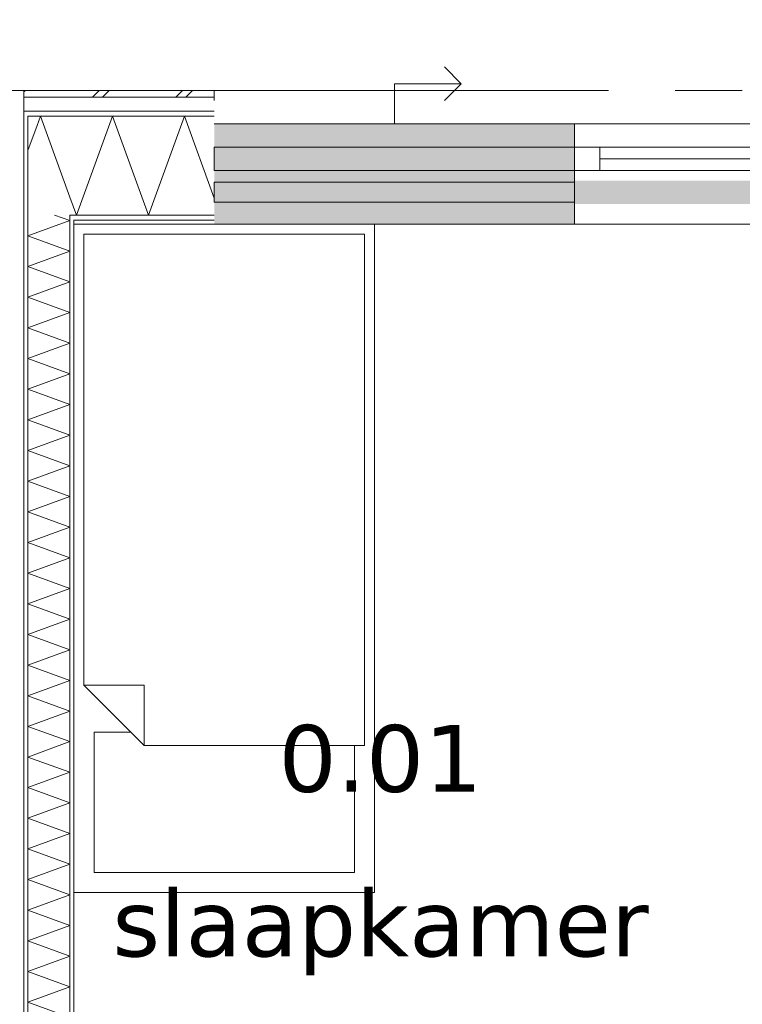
# Model space of a CAD drawing. Header units: millimetres. Extents: x -14925 to 266687, y -3550 to 35834.
# Tile 224 of 244: x 134386 to 136549, y 15265 to 18212. Entities that reach past the tile are written whole.
import ezdxf
from ezdxf.enums import TextEntityAlignment as Align

# ---------------------------------------------------------------- set-up
doc = ezdxf.new("R2010")
doc.units = ezdxf.units.MM
doc.header["$MEASUREMENT"] = 0
doc.linetypes.add('B0204', pattern=[2600, 2000, -200, 200, -200])
for name, color, linetype in [('21 Buitenwanden', 7, 'Continuous'), ('A Stramien', 7, 'Continuous'), ('New_21 Buitenwanden', 7, 'Continuous'), ('New_21 Buitenwanden 2D arcering', 7, 'Continuous'), ('New_21 Buitenwanden Afdek-arcering', 7, 'Continuous'), ('New_21 Buitenwanden Deuren', 7, 'Continuous'), ('New_21 Buitenwanden Doorsnede-arcering', 7, 'Continuous'), ('New_21 Buitenwanden Laagscheidingslijnen', 7, 'Continuous'), ('New_21 Buitenwanden Ramen', 7, 'Continuous'), ('New_22 C Binnenwanden', 7, 'Continuous'), ('New_22 C Binnenwanden Doorsnede-arcering', 7, 'Continuous'), ('New_22 C Binnenwanden Laagscheidingslijnen', 7, 'Continuous'), ('New_82 Interieur', 7, 'Continuous'), ('New_Z Gebruiksopp', 7, 'Continuous'), ('New_Z Gebruiksopp Zone omranding', 7, 'Continuous'), ('New_Z Gebruiksopp Zone tekst', 7, 'Continuous'), ('Tekst_dim 1_ 100 .DO', 7, 'Continuous')]:
    doc.layers.add(name, color=color, linetype=linetype)
doc.styles.add('GENERATED_STYLE_1', font='verdana.ttf')
doc.styles.add('GENERATED_STYLE_2', font='verdana.ttf')
doc.dimstyles.new('GENERATED_STYLE__2', dxfattribs={"dimtxt": 400, "dimasz": 380, "dimexe": 0.18, "dimexo": 0.0625, "dimgap": 0, "dimtad": 1, "dimtih": 1, "dimtoh": 1, "dimdec": 0, "dimzin": 0, "dimdsep": 46, "dimtxsty": 'GENERATED_STYLE_2', "dimblk": 'ARROWHEAD_7', "dimblk1": 'ARROWHEAD_7', "dimblk2": 'ARROWHEAD_7', "dimcen": 0.09, "dimse1": 1, "dimse2": 1, "dimclrd": 9, "dimclre": 9, "dimclrt": 9, "dimadec": 1, "dimazin": 0, "dimtfac": 1, "dimtdec": 4, "dimtmove": 0, "dimatfit": 3, "dimfxl": 1, "dimtolj": 1, "dimtzin": 0, "dimarcsym": 0})
pattern_1 = [(90, (120873.91, 0), (-100, 0), [])]
pattern_2 = [(180, (120873.91, 0), (0, 100), [])]

# ---------------------------------------------------------------- blocks, each defined once
blk = doc.blocks.new('slaapkamer_0.01_100_1', base_point=(135466.4, 16233.8))
at = {"layer": 'New_Z Gebruiksopp Zone tekst', "color": 2, "lineweight": 0}
for tag, style, p in [('DUMMY_941', 'GENERATED_STYLE_1', (135466.4, 16171.7)), ('DUMMY_942', 'GENERATED_STYLE_2', (135466.4, 15674.5))]:
    blk.add_attdef(tag, text='', height=200, dxfattribs=dict(at, style=style)).set_placement(p, align=Align.TOP_LEFT)
for tag, style, p in [('ROOM_NUMBER', 'GENERATED_STYLE_1', (135466.4, 16101)), ('ROOM_NAME', 'GENERATED_STYLE_2', (135466.4, 15608.6))]:
    blk.add_attdef(tag, text='', height=200, dxfattribs=dict(at, style=style)).set_placement(p, align=Align.TOP_CENTER)
blk = doc.blocks.new('Rnx horizontaal 26[48]_1', base_point=(120873.9, 0))
at = {"layer": 'New_21 Buitenwanden Ramen', "color": 7, "linetype": 'Continuous', "lineweight": 0}
for p, q in [((137200.9, 17900), (136046.9, 17900)), ((136046.9, 17900), (136046.9, 17880)), ((137200.9, 17900), (137200.9, 17880)), ((136046.9, 17880), (136046.9, 17838)), ((137200.9, 17880), (137200.9, 17838)), ((136046.9, 17838), (136046.9, 17830)), ((137200.9, 17830), (136046.9, 17830)), ((136122.9, 17830), (136046.9, 17830)), ((136046.9, 17830), (136046.9, 17823)), ((136046.9, 17830), (136046.9, 17823)), ((136122.9, 17760), (136122.9, 17830)), ((137124.9, 17830), (136122.9, 17830)), ((137200.9, 17830), (137124.9, 17830)), ((137124.9, 17830), (137124.9, 17760)), ((137200.9, 17838), (137200.9, 17830)), ((137200.9, 17830), (137200.9, 17823)), ((137200.9, 17830), (137200.9, 17823)), ((136046.9, 17823), (136046.9, 17760)), ((136046.9, 17823), (136046.9, 17760)), ((137200.9, 17823), (137200.9, 17760)), ((137200.9, 17823), (137200.9, 17760)), ((137124.9, 17795), (136122.9, 17795)), ((136046.9, 17760), (136122.9, 17760)), ((136046.9, 17760), (136046.9, 17627)), ((136046.9, 17760), (136046.9, 17627)), ((136122.9, 17760), (137124.9, 17760)), ((137124.9, 17760), (137200.9, 17760)), ((137200.9, 17760), (137200.9, 17627)), ((137200.9, 17760), (137200.9, 17627)), ((136046.9, 17627), (136046.9, 17612)), ((136046.9, 17627), (136046.9, 17612)), ((137200.9, 17627), (137200.9, 17612)), ((137200.9, 17627), (137200.9, 17612)), ((136046.9, 17600), (136034.9, 17600)), ((136046.9, 17600), (136034.9, 17600)), ((136046.9, 17612), (136046.9, 17600)), ((136046.9, 17612), (136046.9, 17600)), ((137200.9, 17600), (136046.9, 17600)), ((137200.9, 17612), (137200.9, 17600)), ((137200.9, 17612), (137200.9, 17600)), ((137200.9, 17600), (137212.9, 17600)), ((137200.9, 17600), (137212.9, 17600))]:
    blk.add_line(p, q, dxfattribs=at)
for p in [(136046.9, 17830), (137200.9, 17830)]:
    blk.add_point(p, dxfattribs=at)
blk = doc.blocks.new('D1 26[131]_1', base_point=(120873.9, 0))
at = {"layer": 'New_21 Buitenwanden Deuren', "color": 7, "linetype": 'Continuous', "lineweight": 0}
for p, q in [((137200.9, 17900), (137200.9, 17880)), ((138278.9, 17900), (138278.9, 17880)), ((137200.9, 17880), (137200.9, 17838)), ((138278.9, 17880), (138278.9, 17838)), ((137200.9, 17838), (137200.9, 17830)), ((137200.9, 17830), (138278.9, 17830)), ((137200.9, 17830), (137294.9, 17830)), ((137200.9, 17760), (137200.9, 17830)), ((137200.9, 17830), (137200.9, 17823)), ((137200.9, 17830), (137200.9, 17823)), ((137294.9, 17830), (137294.9, 17760)), ((138184.9, 17760), (138184.9, 17830)), ((138184.9, 17830), (138278.9, 17830)), ((138278.9, 17838), (138278.9, 17830)), ((138278.9, 17830), (138278.9, 17760)), ((138278.9, 17830), (138278.9, 17823)), ((138278.9, 17830), (138278.9, 17823)), ((137200.9, 17823), (137200.9, 17760)), ((137200.9, 17823), (137200.9, 17760)), ((138184.9, 17820), (137294.9, 17820)), ((137294.9, 17820), (137294.9, 17760)), ((138184.9, 17760), (138184.9, 17820)), ((138278.9, 17823), (138278.9, 17760)), ((138278.9, 17823), (138278.9, 17760)), ((137294.9, 17760), (137200.9, 17760)), ((137200.9, 17760), (137200.9, 17627)), ((137200.9, 17760), (137200.9, 17627)), ((137294.9, 17760), (138184.9, 17760)), ((138184.9, 17760), (138184.9, 16870)), ((138278.9, 17760), (138184.9, 17760)), ((138278.9, 17760), (138278.9, 17627)), ((138278.9, 17760), (138278.9, 17627)), ((137200.9, 17627), (137200.9, 17612)), ((137200.9, 17627), (137200.9, 17612)), ((138278.9, 17627), (138278.9, 17612)), ((138278.9, 17627), (138278.9, 17612)), ((137200.9, 17600), (137188.9, 17600)), ((137200.9, 17600), (137188.9, 17600)), ((137200.9, 17612), (137200.9, 17600)), ((137200.9, 17612), (137200.9, 17600)), ((138278.9, 17612), (138278.9, 17600)), ((138278.9, 17612), (138278.9, 17600)), ((138278.9, 17600), (138290.9, 17600)), ((138278.9, 17600), (138290.9, 17600))]:
    blk.add_line(p, q, dxfattribs=at)
blk.add_arc((138184.9, 17760), 890, 180, 270, dxfattribs=at)
for p in [(137200.9, 17830), (138278.9, 17830)]:
    blk.add_point(p, dxfattribs=at)
blk = doc.blocks.new('DS1 in wand 26[132]_1', base_point=(120873.9, 0))
at = {"layer": 'New_21 Buitenwanden Deuren', "color": 7, "linetype": 'Continuous', "lineweight": 0}
for p, q in [((135707.9, 18020), (135657.9, 18070)), ((135507.9, 17900), (135507.9, 18020)), ((135507.9, 18020), (135707.9, 18020)), ((135707.9, 18020), (135657.9, 17970)), ((134968.9, 17900), (136046.9, 17900)), ((136046.9, 17900), (136046.9, 17880)), ((136046.9, 17880), (136046.9, 17838)), ((136046.9, 17838), (136046.9, 17823)), ((136046.9, 17823), (136046.9, 17730)), ((134968.9, 17725), (136046.9, 17725)), ((134968.9, 17665), (134968.9, 17725)), ((136046.9, 17725), (136046.9, 17665)), ((136046.9, 17665), (134968.9, 17665)), ((136046.9, 17660), (136046.9, 17627)), ((136046.9, 17660), (136046.9, 17627)), ((136046.9, 17627), (136046.9, 17612)), ((136046.9, 17627), (136046.9, 17612)), ((134968.9, 17600), (136046.9, 17600)), ((136046.9, 17612), (136046.9, 17600)), ((136046.9, 17612), (136046.9, 17600)), ((136046.9, 17600), (136122.9, 17600)), ((136046.9, 17600), (136122.9, 17600))]:
    blk.add_line(p, q, dxfattribs=at)
blk = doc.blocks.new('Wall_377_1', base_point=(134968.9, 17600))
at = {"layer": 'New_21 Buitenwanden 2D arcering', "linetype": 'Continuous', "lineweight": 0, "true_color": 0xffffff}
blk.add_hatch(color=7, dxfattribs=at).paths.add_polyline_path([(136046.9, 17730), (136046.9, 17660), (137129.9, 17660), (137129.9, 17730)])
at = {"layer": 'New_21 Buitenwanden Afdek-arcering', "linetype": 'Continuous', "lineweight": 0, "true_color": 0xffffff}
for points in [[(136046.9, 17900), (134968.9, 17900), (134968.9, 17600), (136046.9, 17600)], [(138278.9, 17900), (137200.9, 17900), (137200.9, 17600), (138278.9, 17600)]]:
    blk.add_hatch(color=7, dxfattribs=at).paths.add_polyline_path(points)
at = {"layer": 'New_21 Buitenwanden', "color": 9, "linetype": 'Continuous', "lineweight": 0}
for p, q in [((138278.9, 17900), (138278.9, 17880)), ((138278.9, 17880), (138278.9, 17838)), ((138278.9, 17838), (138278.9, 17830)), ((138278.9, 17830), (138278.9, 17823)), ((138278.9, 17823), (138278.9, 17760)), ((138278.9, 17760), (138278.9, 17627)), ((138278.9, 17627), (138278.9, 17612)), ((138278.9, 17612), (138278.9, 17600)), ((138278.9, 17600), (138290.9, 17600))]:
    blk.add_line(p, q, dxfattribs=at)
at = {"layer": 'New_21 Buitenwanden Deuren', "color": 7, "linetype": 'Continuous', "lineweight": 0}
for name in ['DS1 in wand 26[132]_1', 'D1 26[131]_1']:
    blk.add_blockref(name, (120873.9, 0), dxfattribs=at)
at = {"layer": 'New_21 Buitenwanden Ramen', "color": 7, "linetype": 'Continuous', "lineweight": 0}
blk.add_blockref('Rnx horizontaal 26[48]_1', (120873.9, 0), dxfattribs=at)
blk = doc.blocks.new('*X2715', base_point=(120873.9, 0))
at = {"layer": 'New_22 C Binnenwanden Doorsnede-arcering', "color": 7, "linetype": 'Continuous', "lineweight": 0}
for p, q in [((134536.9, 17610.3), (134491.1, 17627)), ((134536.9, 17610.3), (134410.9, 17564.5)), ((134536.9, 17518.6), (134410.9, 17564.5)), ((134536.9, 17518.6), (134410.9, 17472.8)), ((134536.9, 17426.9), (134410.9, 17472.8)), ((134536.9, 17426.9), (134410.9, 17381)), ((134536.9, 17335.2), (134410.9, 17381)), ((134536.9, 17335.2), (134410.9, 17289.3)), ((134536.9, 17243.5), (134410.9, 17289.3)), ((134536.9, 17243.5), (134410.9, 17197.6)), ((134536.9, 17151.7), (134410.9, 17197.6)), ((134536.9, 17151.7), (134410.9, 17105.9)), ((134536.9, 17060), (134410.9, 17105.9)), ((134536.9, 17060), (134410.9, 17014.2)), ((134536.9, 16968.3), (134410.9, 17014.2)), ((134536.9, 16968.3), (134410.9, 16922.4)), ((134536.9, 16876.6), (134410.9, 16922.4)), ((134536.9, 16876.6), (134410.9, 16830.7)), ((134536.9, 16784.9), (134410.9, 16830.7)), ((134536.9, 16784.9), (134410.9, 16739)), ((134536.9, 16693.1), (134410.9, 16739)), ((134536.9, 16693.1), (134410.9, 16647.3)), ((134536.9, 16601.4), (134410.9, 16647.3)), ((134536.9, 16601.4), (134410.9, 16555.6)), ((134536.9, 16509.7), (134410.9, 16555.6)), ((134536.9, 16509.7), (134410.9, 16463.8)), ((134536.9, 16418), (134410.9, 16463.8)), ((134536.9, 16418), (134410.9, 16372.1)), ((134536.9, 16326.2), (134410.9, 16372.1)), ((134536.9, 16326.2), (134410.9, 16280.4)), ((134536.9, 16234.5), (134410.9, 16280.4)), ((134536.9, 16234.5), (134410.9, 16188.7)), ((134536.9, 16142.8), (134410.9, 16188.7)), ((134536.9, 16142.8), (134410.9, 16096.9)), ((134536.9, 16051.1), (134410.9, 16096.9)), ((134536.9, 16051.1), (134410.9, 16005.2)), ((134536.9, 15959.4), (134410.9, 16005.2)), ((134536.9, 15959.4), (134410.9, 15913.5)), ((134536.9, 15867.6), (134410.9, 15913.5)), ((134536.9, 15867.6), (134410.9, 15821.8)), ((134536.9, 15775.9), (134410.9, 15821.8)), ((134536.9, 15775.9), (134410.9, 15730.1)), ((134536.9, 15684.2), (134410.9, 15730.1)), ((134536.9, 15684.2), (134410.9, 15638.3)), ((134536.9, 15592.5), (134410.9, 15638.3)), ((134536.9, 15592.5), (134410.9, 15546.6)), ((134536.9, 15500.8), (134410.9, 15546.6)), ((134536.9, 15500.8), (134410.9, 15454.9)), ((134536.9, 15409), (134410.9, 15454.9)), ((134536.9, 15409), (134410.9, 15363.2)), ((134536.9, 15317.3), (134410.9, 15363.2)), ((134536.9, 15317.3), (134410.9, 15271.5)), ((134536.9, 15225.6), (134410.9, 15271.5))]:
    blk.add_line(p, q, dxfattribs=at)
blk = doc.blocks.new('Wall_408_1', base_point=(134548.9, 17600))
at = {"layer": 'New_22 C Binnenwanden Doorsnede-arcering', "linetype": 'Continuous', "lineweight": 0, "true_color": 0x000000}
h = blk.add_hatch(dxfattribs=at)
h.set_pattern_fill('325_Houtachtig_plaatmate_E0', color=18, style=0, pattern_type=2)
h.set_pattern_definition(pattern_1)
h.paths.add_polyline_path([(134398.9, 17923), (134398.9, 10827), (134410.9, 10827), (134410.9, 17923)])
h = blk.add_hatch(dxfattribs=at)
h.set_pattern_fill('325_Houtachtig_plaatmate_E0', color=18, style=0, pattern_type=2)
h.set_pattern_definition(pattern_1)
h.paths.add_polyline_path([(134536.9, 17612), (134536.9, 12920), (134548.9, 12920), (134548.9, 17600), (134544.4, 17612)])
h = blk.add_hatch(dxfattribs=at)
h.set_pattern_fill('325_Houtachtig_plaatmate_E0', color=18, style=0, pattern_type=2)
h.set_pattern_definition(pattern_1)
h.paths.add_polyline_path([(134544.4, 17612), (134548.9, 17600), (134548.9, 17612)])
at = {"layer": 'New_21 Buitenwanden Laagscheidingslijnen', "color": 1, "linetype": 'Continuous', "lineweight": 0}
blk.add_line((134548.9, 17600), (134548.9, 17612), dxfattribs=at)
at = {"layer": 'New_22 C Binnenwanden', "color": 1, "linetype": 'Continuous', "lineweight": 0, "flags": 128}
for points in [[(134398.9, 17923), (134398.9, 10827)], [(134548.9, 12920), (134548.9, 17600)]]:
    blk.add_lwpolyline(points, dxfattribs=at)
at = {"layer": 'New_22 C Binnenwanden Laagscheidingslijnen', "color": 1, "linetype": 'Continuous', "lineweight": 0}
for p, q in [((134410.9, 17923), (134410.9, 17627)), ((134410.9, 11123), (134410.9, 17627)), ((134536.9, 17627), (134536.9, 17612)), ((134536.9, 12908), (134536.9, 17612))]:
    blk.add_line(p, q, dxfattribs=at)
at = {"layer": 'New_22 C Binnenwanden', "color": 1, "lineweight": 0}
blk.add_blockref('*X2715', (120873.9, 0), dxfattribs=at)
blk = doc.blocks.new('*X3481', base_point=(120873.9, 0))
at = {"layer": 'New_21 Buitenwanden Doorsnede-arcering', "color": 7, "linetype": 'Continuous', "lineweight": 0}
blk.add_line((134438.3, 17894.9), (134410.9, 17819.6), dxfattribs=at)
blk = doc.blocks.new('*X3482', base_point=(120873.9, 0))
at = {"layer": 'New_21 Buitenwanden Doorsnede-arcering', "color": 7, "linetype": 'Continuous', "lineweight": 0}
blk.add_line((134398.9, 17995), (134400.3, 17996.4), dxfattribs=at)
blk = doc.blocks.new('*X3483', base_point=(120873.9, 0))
at = {"layer": 'New_21 Buitenwanden Doorsnede-arcering', "color": 7, "linetype": 'Continuous', "lineweight": 0}
for p, q in [((134400.3, 17996.4), (134403.9, 18000)), ((134603.9, 17980), (134623.9, 18000)), ((134633.9, 17980), (134653.9, 18000)), ((134853.9, 17980), (134873.9, 18000)), ((134883.9, 17980), (134903.9, 18000))]:
    blk.add_line(p, q, dxfattribs=at)
blk = doc.blocks.new('*X3484', base_point=(120873.9, 0))
at = {"layer": 'New_21 Buitenwanden Doorsnede-arcering', "color": 7, "linetype": 'Continuous', "lineweight": 0}
for p, q in [((134664, 17923), (134556.3, 17627)), ((134664, 17923), (134771.7, 17627)), ((134879.5, 17923), (134771.7, 17627)), ((134879.5, 17923), (134968.9, 17677.3)), ((134536.9, 17680.2), (134556.3, 17627))]:
    blk.add_line(p, q, dxfattribs=at)
blk = doc.blocks.new('*X3485', base_point=(120873.9, 0))
at = {"layer": 'New_21 Buitenwanden Doorsnede-arcering', "color": 7, "linetype": 'Continuous', "lineweight": 0}
for q in [(134438.3, 17894.9), (134536.9, 17680.2)]:
    blk.add_line((134448.5, 17923), q, dxfattribs=at)
blk = doc.blocks.new('Wall_536_1', base_point=(134968.9, 17600))
at = {"layer": 'New_21 Buitenwanden Doorsnede-arcering', "linetype": 'Continuous', "lineweight": 0, "true_color": 0x000000}
h = blk.add_hatch(dxfattribs=at)
h.set_pattern_fill('325_Houtachtig_plaatmate_E0', color=18, style=0, pattern_type=2)
h.set_pattern_definition(pattern_2)
h.paths.add_polyline_path([(134398.9, 17938), (134398.9, 17923), (134410.9, 17923), (134410.9, 17938)])
h = blk.add_hatch(dxfattribs=at)
h.set_pattern_fill('325_Houtachtig_plaatmate_E0', color=18, style=0, pattern_type=2)
h.set_pattern_definition(pattern_2)
h.paths.add_polyline_path([(134410.9, 17938), (134410.9, 17923), (134427.8, 17923), (134422.2, 17938)])
h = blk.add_hatch(dxfattribs=at)
h.set_pattern_fill('325_Houtachtig_plaatmate_E0', color=18, style=0, pattern_type=2)
h.set_pattern_definition(pattern_2)
h.paths.add_polyline_path([(134968.9, 17938), (134422.2, 17938), (134427.8, 17923), (134968.9, 17923)])
h = blk.add_hatch(dxfattribs=at)
h.set_pattern_fill('325_Houtachtig_plaatmate_E0', color=18, style=0, pattern_type=2)
h.set_pattern_definition(pattern_2)
h.paths.add_polyline_path([(134536.9, 17627), (134536.9, 17612), (134544.4, 17612), (134538.8, 17627)])
h = blk.add_hatch(dxfattribs=at)
h.set_pattern_fill('325_Houtachtig_plaatmate_E0', color=18, style=0, pattern_type=2)
h.set_pattern_definition(pattern_2)
h.paths.add_polyline_path([(134548.9, 17627), (134538.8, 17627), (134544.4, 17612), (134548.9, 17612)])
h = blk.add_hatch(dxfattribs=at)
h.set_pattern_fill('325_Houtachtig_plaatmate_E0', color=18, style=0, pattern_type=2)
h.set_pattern_definition(pattern_2)
h.paths.add_polyline_path([(134548.9, 17612), (134968.9, 17612), (134968.9, 17627), (134548.9, 17627)])
h = blk.add_hatch(dxfattribs=at)
h.set_pattern_fill('720_Gips_0001', color=18, style=0, pattern_type=2)
h.set_pattern_definition([(180, (120873.9, 0), (0, 346.41), [0, -200]), (180, (120773.9, -173.2), (0, 346.41), [0, -200])])
h.paths.add_polyline_path([(134548.9, 17600), (134968.9, 17600), (134968.9, 17612), (134548.9, 17612)])
at = {"layer": 'New_21 Buitenwanden', "color": 9, "linetype": 'Continuous', "lineweight": 0, "flags": 128}
for points in [[(134968.9, 18000), (134398.9, 18000)], [(134968.9, 18000), (134968.9, 17980)], [(134968.9, 17980), (134968.9, 17970)], [(134548.9, 17600), (134968.9, 17600)]]:
    blk.add_lwpolyline(points, dxfattribs=at)
at = {"layer": 'New_21 Buitenwanden Laagscheidingslijnen', "color": 9, "linetype": 'Continuous', "lineweight": 0}
for p, q in [((134968.9, 17980), (134406.4, 17980)), ((134968.9, 17938), (134422.2, 17938)), ((134536.9, 17923), (134427.8, 17923)), ((134968.9, 17923), (134536.9, 17923)), ((134548.9, 17627), (134538.8, 17627)), ((134968.9, 17627), (134548.9, 17627)), ((134968.9, 17612), (134548.9, 17612))]:
    blk.add_line(p, q, dxfattribs=at)
at = {"layer": 'New_21 Buitenwanden Laagscheidingslijnen', "color": 1, "linetype": 'Continuous', "lineweight": 0}
blk.add_line((134548.9, 17600), (134548.9, 17612), dxfattribs=at)
at = {"layer": 'New_22 C Binnenwanden', "color": 9, "linetype": 'Continuous', "lineweight": 0, "flags": 128}
for points in [[(134398.9, 18000), (134398.9, 17980)], [(134398.9, 17980), (134398.9, 17938)], [(134398.9, 17938), (134398.9, 17923)]]:
    blk.add_lwpolyline(points, dxfattribs=at)
at = {"layer": 'New_22 C Binnenwanden Laagscheidingslijnen', "color": 9, "linetype": 'Continuous', "lineweight": 0}
for p, q in [((134398.9, 17980), (134406.4, 17980)), ((134398.9, 17938), (134410.9, 17938)), ((134410.9, 17938), (134422.2, 17938)), ((134410.9, 17923), (134427.8, 17923)), ((134536.9, 17627), (134538.8, 17627))]:
    blk.add_line(p, q, dxfattribs=at)
at = {"layer": 'New_22 C Binnenwanden Laagscheidingslijnen', "color": 1, "linetype": 'Continuous', "lineweight": 0}
for p, q in [((134410.9, 17923), (134410.9, 17627)), ((134536.9, 17627), (134536.9, 17612))]:
    blk.add_line(p, q, dxfattribs=at)
at = {"layer": 'New_21 Buitenwanden', "color": 1, "lineweight": 0}
for name in ['*X3482', '*X3483', '*X3485', '*X3484', '*X3481']:
    blk.add_blockref(name, (120873.9, 0), dxfattribs=at)
blk = doc.blocks.new('Bed 01 26[156]_1', base_point=(135448.9, 17600))
at = {"layer": 'New_82 Interieur', "color": 7, "linetype": 'Continuous', "lineweight": 0}
for p, q in [((135448.9, 17600), (134548.9, 17600)), ((134548.9, 17600), (134548.9, 15600)), ((135448.9, 15600), (135448.9, 17600)), ((134578.9, 16220), (134758.9, 16220)), ((134758.9, 16040), (134758.9, 16220)), ((134548.9, 15600), (135448.9, 15600))]:
    blk.add_line(p, q, dxfattribs=at)
at = {"layer": 'New_82 Interieur', "color": 7, "linetype": 'Continuous', "lineweight": 0, "flags": 128}
for points in [[(135418.9, 17570), (134578.9, 17570), (134578.9, 16220), (134758.9, 16040), (135418.9, 16040)], [(134758.9, 16040), (134718.9, 16080), (134608.9, 16080), (134608.9, 15660), (135388.9, 15660), (135388.9, 16040)]]:
    blk.add_lwpolyline(points, close=True, dxfattribs=at)
blk = doc.blocks.new('Standard grid marker_3')
at = {"layer": 'A Stramien', "color": 7, "linetype": 'B0204', "lineweight": 0}
blk.add_line((1000, 0), (46550, 0), dxfattribs=at)
at = {"layer": 'A Stramien', "color": 9, "lineweight": 0, "style": 'GENERATED_STYLE_2'}
for tag, p in [('AC_MarkerText_1_0', (-600, 206.1)), ('AC_MarkerText_1_1', (48150, 206.1))]:
    blk.add_attdef(tag, text='', height=400, dxfattribs=at).set_placement(p, align=Align.TOP_CENTER)
blk = doc.blocks.new('Beam_72_1', base_point=(134968.9, 17830))
at = {"layer": '21 Buitenwanden', "color": 7, "linetype": 'Continuous', "lineweight": 0}
for p, q in [((134968.9, 17830), (135044.9, 17830)), ((134968.9, 17760), (134968.9, 17830)), ((135044.9, 17830), (135970.9, 17830)), ((135970.9, 17830), (136046.9, 17830)), ((136046.9, 17760), (136046.9, 17830)), ((134968.9, 17760), (135044.9, 17760)), ((135044.9, 17760), (135970.9, 17760)), ((135970.9, 17760), (136046.9, 17760))]:
    blk.add_line(p, q, dxfattribs=at)
blk = doc.blocks.new('*D3817', base_point=(120873.9, 0))
at = {"layer": 'Tekst_dim 1_ 100 .DO', "color": 9, "linetype": 'Continuous', "lineweight": 0}
for p, q in [((129873.9, 19125), (129873.9, 19875)), ((125473.9, 19500), (129973.9, 19500)), ((129973.9, 19500), (134473.9, 19500))]:
    blk.add_line(p, q, dxfattribs=at)
blk.add_circle((129873.9, 19500), 100, dxfattribs=at)
at = {"layer": 'Tekst_dim 1_ 100 .DO', "color": 9, "lineweight": 0, "insert": (131326.6, 19580), "char_height": 400, "attachment_point": 7, "style": 'GENERATED_STYLE_2'}
blk.add_mtext('\\A1;{\\pql;\\fVerdana|b0|i0|c0|p0;\\W1.000000;4.500}', dxfattribs=at)
blk = doc.blocks.new('ARROWHEAD_7')
at = {"color": 0, "linetype": 'Continuous', "lineweight": 0}
for p, q in [((0, -0.25), (0, 0.25)), ((0, 0), (-1, 0)), ((-0.25, 0), (0.25, 0))]:
    blk.add_line(p, q, dxfattribs=at)
blk.add_circle((0, 0), 0.25, dxfattribs=at)
blk = doc.blocks.new('*D3818', base_point=(120873.9, 0))
at = {"layer": 'Tekst_dim 1_ 100 .DO', "color": 9, "linetype": 'Continuous', "lineweight": 0}
for p, q in [((134373.9, 19125), (134373.9, 19875)), ((138873.9, 19125), (138873.9, 19875)), ((129973.9, 19500), (134473.9, 19500)), ((134473.9, 19500), (138973.9, 19500))]:
    blk.add_line(p, q, dxfattribs=at)
for centre in [(134373.9, 19500), (138873.9, 19500)]:
    blk.add_circle(centre, 100, dxfattribs=at)
at = {"layer": 'Tekst_dim 1_ 100 .DO', "color": 9, "lineweight": 0, "insert": (135826.6, 19580), "char_height": 400, "attachment_point": 7, "style": 'GENERATED_STYLE_2'}
blk.add_mtext('\\A1;{\\pql;\\fVerdana|b0|i0|c0|p0;\\W1.000000;4.500}', dxfattribs=at)
blk = doc.blocks.new('*D3819', base_point=(120873.9, 0))
at = {"layer": 'Tekst_dim 1_ 100 .DO', "color": 9, "linetype": 'Continuous', "lineweight": 0}
for p, q in [((138873.9, 19125), (138873.9, 19875)), ((134473.9, 19500), (138973.9, 19500)), ((138973.9, 19500), (139098.9, 19500))]:
    blk.add_line(p, q, dxfattribs=at)
blk.add_circle((138873.9, 19500), 100, dxfattribs=at)

msp = doc.modelspace()

# ---------------------------------------------------------------- linework, layer by layer
at = {"layer": 'New_Z Gebruiksopp Zone omranding', "color": 254, "linetype": 'Continuous', "lineweight": 0, "true_color": 0xe4e3c5, "flags": 128}
msp.add_lwpolyline([(136649.9, 17600), (134548.9, 17600), (134548.9, 12885), (135679.9, 12885), (135679.9, 14355), (136649.9, 14355)], close=True, dxfattribs=at)

# ---------------------------------------------------------------- block references
at = {"layer": '21 Buitenwanden', "color": 7, "lineweight": 0}
msp.add_blockref('Beam_72_1', (134968.9, 17830), dxfattribs=at)
at = {"layer": 'A Stramien', "color": 1, "linetype": 'Continuous', "lineweight": 0, "zscale": 1000}
msp.add_blockref('Standard grid marker_3', (107148.9, 18000), dxfattribs=at)
at = {"layer": 'New_21 Buitenwanden', "color": 1, "lineweight": 0}
for name in ['Wall_377_1', 'Wall_536_1']:
    msp.add_blockref(name, (134968.9, 17600), dxfattribs=at)
at = {"layer": 'New_22 C Binnenwanden', "color": 1, "lineweight": 0}
msp.add_blockref('Wall_408_1', (134548.9, 17600), dxfattribs=at)
at = {"layer": 'New_82 Interieur', "color": 7, "linetype": 'Continuous', "lineweight": 0}
msp.add_blockref('Bed 01 26[156]_1', (135448.9, 17600), dxfattribs=at)
at = {"layer": 'New_Z Gebruiksopp', "color": 2, "linetype": 'Continuous', "lineweight": 0}
msp.add_blockref('slaapkamer_0.01_100_1', (135466.4, 16233.8), dxfattribs=at).add_auto_attribs({'ROOM_NAME': 'slaapkamer', 'ROOM_NUMBER': '0.01'})

# ---------------------------------------------------------------- dimensions: what is measured, and where the dimension line sits
at = {"layer": 'Tekst_dim 1_ 100 .DO', "color": 9, "linetype": 'Continuous', "lineweight": 0}
for base, p1, p2, picture, middle in [((134373.9, 19500), (129873.9, 9250), (134373.9, 9250), '*D3817', (131996.7, 19780)), ((138873.9, 19500), (134373.9, 9250), (138873.9, 9250), '*D3818', (136496.7, 19780)), ((138998.9, 19500), (138873.9, 9250), (138998.9, 18000), '*D3819', (139555.5, 19220))]:
    dim = msp.add_linear_dim(base=base, p1=p1, p2=p2, dimstyle='GENERATED_STYLE__2', dxfattribs=at)
    dim.commit()
    dim.dimension.update_dxf_attribs({"geometry": picture, "text_midpoint": middle, "dimtype": 160})

doc.saveas('drawing.dxf')
